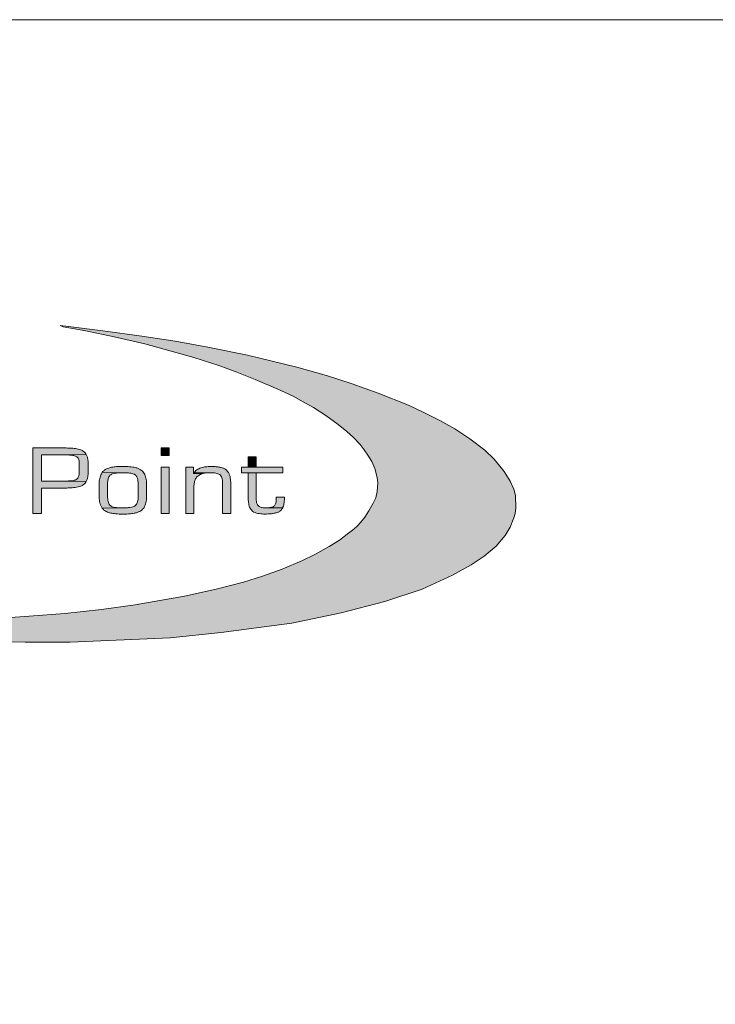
# Model space of a CAD drawing. Header units: metres. Extents: x 479959 to 480155, y 4617474 to 4617763.
# Tile 5 of 14: x 480107 to 480118, y 4617493 to 4617508. Entities that reach past the tile are written whole.
import ezdxf

# ---------------------------------------------------------------- set-up
doc = ezdxf.new("R2010")
doc.units = ezdxf.units.M
doc.header["$LTSCALE"] = 2.54
doc.header["$MEASUREMENT"] = 0
doc.layers.add('CHARCHO', color=7, linetype='Continuous', lineweight=0)

msp = doc.modelspace()

# ---------------------------------------------------------------- hatches: boundary and pattern name
at = {"layer": 'CHARCHO', "ltscale": 0.1}
h = msp.add_hatch(color=12, dxfattribs=at)
h.dxf.hatch_style = 2
h.paths.add_polyline_path([(480106.782, 4617498.516), (480105.636, 4617498.537), (480104.906, 4617498.573), (480104.24, 4617498.625), (480103.51, 4617498.694), (480102.741, 4617498.785), (480101.975, 4617498.896), (480101.275, 4617499.02), (480101.775, 4617498.969), (480102.466, 4617498.917), (480103.802, 4617498.851), (480104.695, 4617498.848), (480105.44, 4617498.852), (480106.104, 4617498.874), (480106.849, 4617498.928), (480107.413, 4617498.972), (480107.995, 4617499.036), (480108.529, 4617499.11), (480109.314, 4617499.243), (480109.82, 4617499.358), (480110.254, 4617499.469), (480110.554, 4617499.564), (480110.866, 4617499.674), (480111.189, 4617499.81), (480111.389, 4617499.91), (480111.614, 4617500.032), (480111.777, 4617500.136), (480111.901, 4617500.229), (480112.006, 4617500.308), (480112.067, 4617500.362), (480112.115, 4617500.418), (480112.18, 4617500.498), (480112.246, 4617500.599), (480112.314, 4617500.721), (480112.355, 4617500.81), (480112.376, 4617500.908), (480112.389, 4617501.042), (480112.38, 4617501.128), (480112.343, 4617501.273), (480112.293, 4617501.386), (480112.229, 4617501.484), (480112.171, 4617501.572), (480112.106, 4617501.653), (480112.002, 4617501.765), (480111.896, 4617501.861), (480111.76, 4617501.97), (480111.56, 4617502.114), (480111.368, 4617502.24), (480111.24, 4617502.313), (480111.041, 4617502.423), (480110.797, 4617502.533), (480110.438, 4617502.688), (480110.145, 4617502.801), (480109.859, 4617502.911), (480109.464, 4617503.037), (480108.684, 4617503.251), (480108.2, 4617503.364), (480107.747, 4617503.459), (480107.342, 4617503.543), (480107.474, 4617503.531), (480108.02, 4617503.461), (480108.636, 4617503.374), (480109.167, 4617503.295), (480109.685, 4617503.199), (480110.316, 4617503.072), (480111.1, 4617502.885), (480111.573, 4617502.749), (480111.978, 4617502.62), (480112.394, 4617502.472), (480112.875, 4617502.28), (480113.11, 4617502.17), (480113.373, 4617502.036), (480113.612, 4617501.902), (480113.849, 4617501.745), (480114.087, 4617501.565), (480114.235, 4617501.421), (480114.397, 4617501.225), (480114.491, 4617501.072), (480114.548, 4617500.944), (480114.575, 4617500.845), (480114.582, 4617500.647), (480114.57, 4617500.56), (480114.549, 4617500.489), (480114.492, 4617500.344), (480114.41, 4617500.211), (480114.268, 4617500.042), (480114.081, 4617499.882), (480113.873, 4617499.741), (480113.575, 4617499.581), (480113.092, 4617499.358), (480112.498, 4617499.159), (480111.807, 4617498.981), (480111.02, 4617498.818), (480109.901, 4617498.667), (480109.087, 4617498.586), (480107.497, 4617498.516)])
at = {"layer": 'CHARCHO', "linetype": 'Continuous'}
h = msp.add_hatch(color=256, dxfattribs=at)
h.dxf.hatch_style = 2
edge = h.paths.add_edge_path()
edge.add_line((480107.438, 4617501.489), (480107.753, 4617501.497))
edge.add_line((480107.753, 4617501.497), (480107.747, 4617501.508))
edge.add_arc((480107.629, 4617501.426), 0.144, 34.8483, 50.5891)
edge.add_arc((480107.603, 4617501.393), 0.185, 50.7009, 63.1835)
edge.add_arc((480107.568, 4617501.323), 0.264, 63.134, 72.3108)
edge.add_arc((480107.53, 4617501.209), 0.384, 72.2293, 78.7905)
edge.add_arc((480107.496, 4617501.04), 0.556, 78.7269, 83.3547)
edge.add_arc((480107.467, 4617500.79), 0.808, 83.3161, 86.4776)
edge.add_arc((480107.415, 4617499.818), 1.781, 86.7513, 89.3871)
edge.add_arc((480107.561, 4617509.034), 7.436, 628.9341, 629.0272, ccw=False)
edge.add_line((480107.422, 4617501.6), (480106.907, 4617501.6))
edge.add_line((480106.907, 4617501.6), (480106.907, 4617500.56))
edge.add_line((480106.907, 4617500.56), (480107.042, 4617500.56))
edge.add_line((480107.042, 4617500.56), (480107.042, 4617500.963))
edge.add_line((480107.042, 4617500.963), (480107.422, 4617500.963))
edge.add_arc((480107.678, 4617483.956), 17.009, 450.846, 450.8614, ccw=False)
edge.add_arc((480107.411, 4617502.746), 1.783, 270.5049, 273.1317)
edge.add_arc((480107.457, 4617501.834), 0.87, 273.3827, 276.439)
edge.add_arc((480107.487, 4617501.57), 0.605, 276.3936, 280.8715)
edge.add_arc((480107.525, 4617501.379), 0.41, 280.7899, 287.2612)
edge.add_arc((480107.567, 4617501.244), 0.268, 287.1372, 296.5431)
edge.add_arc((480107.61, 4617501.16), 0.174, 296.4226, 309.968)
edge.add_arc((480107.642, 4617501.122), 0.124, 310.0669, 328.2045)
edge.add_line((480107.747, 4617501.056), (480107.753, 4617501.066))
edge.add_line((480107.753, 4617501.066), (480107.042, 4617501.073))
edge.add_line((480107.042, 4617501.073), (480107.042, 4617501.489))
edge.add_line((480107.042, 4617501.489), (480107.421, 4617501.489))
edge.add_line((480107.421, 4617501.489), (480107.438, 4617501.489))
h = msp.add_hatch(color=256, dxfattribs=at)
h.dxf.hatch_style = 2
edge = h.paths.add_edge_path()
edge.add_line((480107.753, 4617501.497), (480107.438, 4617501.489))
edge.add_line((480107.438, 4617501.489), (480107.454, 4617501.489))
edge.add_line((480107.454, 4617501.489), (480107.469, 4617501.488))
edge.add_arc((480109.446, 4617529.967), 28.547, 266.03, 266.0353)
edge.add_arc((480107.355, 4617499.709), 1.783, 445.0896, 446.2419, ccw=False)
edge.add_arc((480107.467, 4617501.007), 0.48, 441.2568, 445.1792, ccw=False)
edge.add_arc((480107.507, 4617501.262), 0.222, 433.7117, 441.3885, ccw=False)
edge.add_arc((480107.535, 4617501.357), 0.123, 421.2851, 433.8038, ccw=False)
edge.add_arc((480107.553, 4617501.391), 0.0851, 385.5582, 420.8245, ccw=False)
edge.add_arc((480107.52, 4617501.377), 0.121, 369.8938, 384.8742, ccw=False)
edge.add_arc((480107.428, 4617501.36), 0.214, 359.3938, 369.9668, ccw=False)
edge.add_line((480107.642, 4617501.358), (480107.642, 4617501.195))
edge.add_arc((480107.466, 4617501.2), 0.176, 706.4084, 718.526, ccw=False)
edge.add_arc((480107.531, 4617501.184), 0.109, 690.4167, 706.3636, ccw=False)
edge.add_arc((480107.549, 4617501.176), 0.0902, 656.0886, 689.3979, ccw=False)
edge.add_arc((480107.528, 4617501.218), 0.137, 644.858, 656.1553, ccw=False)
edge.add_arc((480107.503, 4617501.31), 0.233, 637.8243, 644.9417, ccw=False)
edge.add_arc((480107.471, 4617501.539), 0.463, 634.1121, 637.9191, ccw=False)
edge.add_arc((480107.39, 4617502.638), 1.566, 632.9901, 634.1681, ccw=False)
edge.add_arc((480107.556, 4617499.47), 1.607, 92.9915, 94.2135)
edge.add_line((480107.438, 4617501.073), (480107.042, 4617501.073))
edge.add_line((480107.042, 4617501.073), (480107.753, 4617501.066))
edge.add_line((480107.753, 4617501.066), (480107.759, 4617501.077))
edge.add_line((480107.759, 4617501.077), (480107.764, 4617501.089))
edge.add_arc((480107.538, 4617501.18), 0.244, 337.9356, 349.8362)
edge.add_arc((480107.462, 4617501.191), 0.32, 350.3432, 354.6215)
edge.add_arc((480106.84, 4617501.25), 0.945, 354.6266, 356.2334)
edge.add_line((480107.783, 4617501.188), (480107.783, 4617501.362))
edge.add_arc((480107.417, 4617501.366), 0.366, 359.4065, 367.4892)
edge.add_arc((480107.49, 4617501.373), 0.293, 7.8829, 17.99)
edge.add_line((480107.769, 4617501.464), (480107.764, 4617501.475))
edge.add_line((480107.764, 4617501.475), (480107.759, 4617501.487))
edge.add_line((480107.759, 4617501.487), (480107.753, 4617501.497))
h = msp.add_hatch(color=256, dxfattribs=at)
h.dxf.hatch_style = 2
edge = h.paths.add_edge_path()
edge.add_line((480108.009, 4617501.214), (480108.382, 4617501.205))
edge.add_line((480108.382, 4617501.205), (480108.397, 4617501.205))
edge.add_line((480108.397, 4617501.205), (480108.412, 4617501.204))
edge.add_arc((480108.357, 4617500.498), 0.708, 442.9689, 445.5271, ccw=False)
edge.add_arc((480108.399, 4617500.836), 0.367, 437.4152, 443.0533, ccw=False)
edge.add_arc((480108.439, 4617501.009), 0.19, 427.0506, 437.7998, ccw=False)
edge.add_arc((480108.471, 4617501.087), 0.106, 417.8263, 426.7072, ccw=False)
edge.add_arc((480108.491, 4617501.118), 0.0688, 405.3309, 417.9463, ccw=False)
edge.add_line((480108.539, 4617501.167), (480108.545, 4617501.162))
edge.add_line((480108.545, 4617501.162), (480108.549, 4617501.156))
edge.add_arc((480108.466, 4617501.096), 0.103, 384.595, 395.3259, ccw=False)
edge.add_arc((480108.416, 4617501.073), 0.158, 377.1329, 384.7168, ccw=False)
edge.add_arc((480108.304, 4617501.04), 0.275, 367.4501, 376.8517, ccw=False)
edge.add_arc((480108.073, 4617501.007), 0.507, 362.6114, 367.7621, ccw=False)
edge.add_arc((480107.696, 4617500.989), 0.885, 360.0867, 362.6963, ccw=False)
edge.add_line((480108.581, 4617500.99), (480108.581, 4617500.847))
edge.add_line((480108.581, 4617500.847), (480108.58, 4617500.831))
edge.add_line((480108.58, 4617500.831), (480108.58, 4617500.816))
edge.add_arc((480108.06, 4617500.847), 0.521, 712.8817, 716.5087, ccw=False)
edge.add_arc((480108.27, 4617500.821), 0.309, 706.2837, 713.0011, ccw=False)
edge.add_arc((480108.401, 4617500.787), 0.173, 694.8212, 706.6089, ccw=False)
edge.add_arc((480108.476, 4617500.752), 0.0909, 674.5549, 695.2802, ccw=False)
edge.add_line((480108.539, 4617500.687), (480108.534, 4617500.682))
edge.add_line((480108.534, 4617500.682), (480108.527, 4617500.678))
edge.add_arc((480108.472, 4617500.76), 0.0982, 653.4027, 664.0627, ccw=False)
edge.add_arc((480108.447, 4617500.817), 0.161, 646.401, 653.5895, ccw=False)
edge.add_arc((480108.411, 4617500.941), 0.29, 637.3915, 646.1745, ccw=False)
edge.add_arc((480108.378, 4617501.179), 0.53, 628.5995, 637.6517, ccw=False)
edge.add_line((480108.365, 4617500.649), (480108.289, 4617500.649))
edge.add_line((480108.289, 4617500.649), (480108.009, 4617500.641))
edge.add_line((480108.009, 4617500.641), (480108.026, 4617500.623))
edge.add_line((480108.026, 4617500.623), (480108.036, 4617500.614))
edge.add_line((480108.036, 4617500.614), (480108.046, 4617500.607))
edge.add_arc((480108.174, 4617500.791), 0.225, 235.3219, 244.2004)
edge.add_arc((480108.203, 4617500.85), 0.291, 244.1092, 251.181)
edge.add_arc((480108.221, 4617500.903), 0.346, 251.1149, 262.8189)
edge.add_line((480108.178, 4617500.56), (480108.197, 4617500.556))
edge.add_line((480108.197, 4617500.556), (480108.217, 4617500.554))
edge.add_arc((480108.332, 4617501.973), 1.424, 265.3648, 270.1832)
edge.add_arc((480108.341, 4617501.973), 1.424, 269.8168, 274.6352)
edge.add_line((480108.456, 4617500.554), (480108.476, 4617500.556))
edge.add_line((480108.476, 4617500.556), (480108.495, 4617500.56))
edge.add_line((480108.495, 4617500.56), (480108.514, 4617500.562))
edge.add_arc((480108.432, 4617500.967), 0.414, 281.3779, 288.3451)
edge.add_arc((480108.478, 4617500.831), 0.27, 288.3141, 297.601)
edge.add_arc((480108.512, 4617500.766), 0.197, 297.6671, 309.1119)
edge.add_arc((480108.528, 4617500.745), 0.171, 309.3045, 321.7749)
edge.add_arc((480108.517, 4617500.753), 0.183, 321.9885, 333.6915)
edge.add_arc((480108.467, 4617500.777), 0.239, 333.7936, 343.369)
edge.add_arc((480108.353, 4617500.811), 0.358, 343.3592, 350.4428)
edge.add_arc((480108.132, 4617500.849), 0.583, 350.3877, 355.2732)
edge.add_line((480108.712, 4617500.801), (480108.713, 4617500.82))
edge.add_line((480108.713, 4617500.82), (480108.713, 4617501.035))
edge.add_arc((480108.092, 4617501.009), 0.622, 2.3562, 6.4687)
edge.add_arc((480108.297, 4617501.033), 0.415, 6.4322, 12.235)
edge.add_arc((480108.418, 4617501.059), 0.292, 12.2075, 20.0023)
edge.add_arc((480108.486, 4617501.084), 0.219, 20.0157, 29.9112)
edge.add_arc((480108.519, 4617501.103), 0.181, 30.0012, 53.8549)
edge.add_arc((480108.506, 4617501.083), 0.204, 54.1665, 65.7242)
edge.add_arc((480108.48, 4617501.025), 0.268, 65.7883, 75.7113)
edge.add_line((480108.546, 4617501.285), (480108.529, 4617501.289))
edge.add_line((480108.529, 4617501.289), (480108.512, 4617501.293))
edge.add_line((480108.512, 4617501.293), (480108.494, 4617501.296))
edge.add_arc((480108.397, 4617500.681), 0.623, 81.0202, 85.6588)
edge.add_arc((480108.37, 4617500.337), 0.968, 85.6193, 88.6908)
edge.add_arc((480108.346, 4617498.798), 2.508, 88.9592, 91.3318)
edge.add_arc((480108.156, 4617509.025), 7.722, 630.7604, 630.9796, ccw=False)
edge.add_line((480108.259, 4617501.304), (480108.236, 4617501.303))
edge.add_line((480108.236, 4617501.303), (480108.216, 4617501.301))
edge.add_arc((480108.244, 4617500.874), 0.428, 93.6846, 104.8899)
edge.add_arc((480108.224, 4617500.944), 0.355, 104.7595, 111.6382)
edge.add_arc((480108.188, 4617501.033), 0.259, 111.504, 120.5595)
edge.add_line((480108.056, 4617501.256), (480108.045, 4617501.248))
edge.add_line((480108.045, 4617501.248), (480108.036, 4617501.241))
edge.add_line((480108.036, 4617501.241), (480108.026, 4617501.233))
edge.add_line((480108.026, 4617501.233), (480108.017, 4617501.223))
edge.add_line((480108.017, 4617501.223), (480108.009, 4617501.214))
h = msp.add_hatch(color=256, dxfattribs=at)
h.dxf.hatch_style = 2
edge = h.paths.add_edge_path()
edge.add_line((480109.61, 4617501.194), (480109.461, 4617501.194))
edge.add_line((480109.461, 4617501.194), (480109.461, 4617501.296))
edge.add_line((480109.461, 4617501.296), (480109.339, 4617501.296))
edge.add_line((480109.339, 4617501.296), (480109.339, 4617500.56))
edge.add_line((480109.339, 4617500.56), (480109.466, 4617500.56))
edge.add_line((480109.466, 4617500.56), (480109.466, 4617500.987))
edge.add_arc((480109.773, 4617500.994), 0.307, 529.0547, 541.2493, ccw=False)
edge.add_arc((480109.669, 4617501.014), 0.201, 511.8528, 529.1289, ccw=False)
edge.add_arc((480109.631, 4617501.033), 0.158, 489.9704, 511.4534, ccw=False)
edge.add_arc((480109.643, 4617501.015), 0.181, 468.3924, 489.2561, ccw=False)
edge.add_line((480109.586, 4617501.186), (480109.597, 4617501.19))
edge.add_line((480109.597, 4617501.19), (480109.61, 4617501.194))
h = msp.add_hatch(color=256, dxfattribs=at)
h.dxf.hatch_style = 2
edge = h.paths.add_edge_path()
edge.add_line((480109.469, 4617501.208), (480109.465, 4617501.201))
edge.add_line((480109.465, 4617501.201), (480109.461, 4617501.194))
edge.add_line((480109.461, 4617501.194), (480109.61, 4617501.194))
edge.add_line((480109.61, 4617501.194), (480109.634, 4617501.199))
edge.add_line((480109.634, 4617501.199), (480109.66, 4617501.203))
edge.add_line((480109.66, 4617501.203), (480109.685, 4617501.205))
edge.add_line((480109.685, 4617501.205), (480109.711, 4617501.207))
edge.add_line((480109.711, 4617501.207), (480109.741, 4617501.207))
edge.add_arc((480109.717, 4617500.55), 0.657, 443.4378, 447.8389, ccw=False)
edge.add_arc((480109.76, 4617500.916), 0.289, 435.538, 443.6452, ccw=False)
edge.add_arc((480109.797, 4617501.057), 0.143, 422.291, 435.6986, ccw=False)
edge.add_arc((480109.82, 4617501.102), 0.0923, 403.7879, 421.9655, ccw=False)
edge.add_arc((480109.817, 4617501.102), 0.0943, 385.1454, 403.0148, ccw=False)
edge.add_arc((480109.766, 4617501.078), 0.151, 372.0574, 384.8821, ccw=False)
edge.add_arc((480109.61, 4617501.044), 0.31, 364.6305, 372.2347, ccw=False)
edge.add_arc((480109.201, 4617501.008), 0.721, 360.8106, 364.8319, ccw=False)
edge.add_line((480109.922, 4617501.019), (480109.922, 4617500.56))
edge.add_line((480109.922, 4617500.56), (480110.05, 4617500.56))
edge.add_line((480110.05, 4617500.56), (480110.05, 4617501.06))
edge.add_arc((480109.545, 4617501.041), 0.506, 2.1411, 8.9367)
edge.add_arc((480109.747, 4617501.074), 0.301, 8.8527, 18.559)
edge.add_arc((480109.844, 4617501.106), 0.198, 18.5874, 31.4484)
edge.add_arc((480109.878, 4617501.126), 0.16, 31.7031, 46.5121)
edge.add_arc((480109.872, 4617501.119), 0.169, 46.8528, 60.9621)
edge.add_arc((480109.843, 4617501.065), 0.23, 61.1135, 72.3869)
edge.add_arc((480109.801, 4617500.934), 0.367, 72.3507, 80.3593)
edge.add_arc((480109.755, 4617500.667), 0.638, 80.2675, 85.5828)
edge.add_line((480109.804, 4617501.303), (480109.785, 4617501.304))
edge.add_line((480109.785, 4617501.304), (480109.765, 4617501.305))
edge.add_arc((480109.746, 4617500.329), 0.976, 88.8953, 93.1811)
edge.add_arc((480109.72, 4617500.766), 0.538, 93.0506, 101.321)
edge.add_arc((480109.686, 4617500.944), 0.357, 101.5561, 107.7486)
edge.add_arc((480109.659, 4617501.028), 0.269, 107.7104, 115.739)
edge.add_arc((480109.632, 4617501.083), 0.207, 115.7245, 125.885)
edge.add_arc((480109.611, 4617501.113), 0.171, 125.9396, 138.1601)
edge.add_line((480109.484, 4617501.227), (480109.479, 4617501.221))
edge.add_line((480109.479, 4617501.221), (480109.474, 4617501.215))
edge.add_line((480109.474, 4617501.215), (480109.469, 4617501.208))
h = msp.add_hatch(color=256, dxfattribs=at)
h.dxf.hatch_style = 2
edge = h.paths.add_edge_path()
edge.add_line((480109.469, 4617501.208), (480109.741, 4617501.207))
edge.add_arc((480109.717, 4617500.55), 0.657, 443.4378, 447.8389, ccw=False)
edge.add_arc((480109.76, 4617500.916), 0.289, 435.538, 443.6452, ccw=False)
edge.add_arc((480109.797, 4617501.057), 0.143, 422.291, 435.6986, ccw=False)
edge.add_arc((480109.82, 4617501.102), 0.0923, 403.7879, 421.9655, ccw=False)
edge.add_arc((480109.817, 4617501.102), 0.0943, 385.1454, 403.0148, ccw=False)
edge.add_arc((480109.766, 4617501.078), 0.151, 372.0574, 384.8821, ccw=False)
edge.add_arc((480109.61, 4617501.044), 0.31, 364.6305, 372.2347, ccw=False)
edge.add_arc((480109.201, 4617501.008), 0.721, 360.8106, 364.8319, ccw=False)
edge.add_line((480109.922, 4617501.019), (480109.922, 4617500.56))
edge.add_line((480109.922, 4617500.56), (480110.05, 4617500.56))
edge.add_line((480110.05, 4617500.56), (480110.05, 4617501.06))
edge.add_arc((480109.545, 4617501.041), 0.506, 2.1411, 8.9367)
edge.add_arc((480109.747, 4617501.074), 0.301, 8.8527, 18.559)
edge.add_arc((480109.844, 4617501.106), 0.198, 18.5874, 31.4484)
edge.add_arc((480109.878, 4617501.126), 0.16, 31.7031, 46.5121)
edge.add_arc((480109.872, 4617501.119), 0.169, 46.8528, 60.9621)
edge.add_arc((480109.843, 4617501.065), 0.23, 61.1135, 72.3869)
edge.add_arc((480109.801, 4617500.934), 0.367, 72.3507, 80.3593)
edge.add_arc((480109.755, 4617500.667), 0.638, 80.2675, 85.5828)
edge.add_line((480109.804, 4617501.303), (480109.785, 4617501.304))
edge.add_line((480109.785, 4617501.304), (480109.765, 4617501.305))
edge.add_arc((480109.746, 4617500.329), 0.976, 88.8953, 93.1811)
edge.add_arc((480109.72, 4617500.766), 0.538, 93.0506, 101.321)
edge.add_arc((480109.686, 4617500.944), 0.357, 101.5561, 107.7486)
edge.add_arc((480109.659, 4617501.028), 0.269, 107.7104, 115.739)
edge.add_arc((480109.632, 4617501.083), 0.207, 115.7245, 125.885)
edge.add_arc((480109.611, 4617501.113), 0.171, 125.9396, 138.1601)
edge.add_line((480109.484, 4617501.227), (480109.479, 4617501.221))
edge.add_line((480109.479, 4617501.221), (480109.474, 4617501.215))
edge.add_line((480109.474, 4617501.215), (480109.469, 4617501.208))
h = msp.add_hatch(color=256, dxfattribs=at)
h.dxf.hatch_style = 2
h.paths.add_polyline_path([(480110.221, 4617501.203), (480110.221, 4617501.296), (480110.88, 4617501.296), (480110.88, 4617501.203), (480110.328, 4617501.203)])
h = msp.add_hatch(color=256, dxfattribs=at)
h.dxf.hatch_style = 2
edge = h.paths.add_edge_path()
edge.add_line((480108.382, 4617501.205), (480108.009, 4617501.214))
edge.add_line((480108.009, 4617501.214), (480108.002, 4617501.202))
edge.add_line((480108.002, 4617501.202), (480107.995, 4617501.191))
edge.add_arc((480108.241, 4617501.06), 0.279, 151.9888, 168.6337)
edge.add_arc((480108.365, 4617501.034), 0.405, 168.452, 174.1201)
edge.add_arc((480108.631, 4617501.007), 0.673, 174.1238, 177.6123)
edge.add_line((480107.959, 4617501.035), (480107.959, 4617500.84))
edge.add_arc((480108.581, 4617500.838), 0.622, 179.8583, 184.0425)
edge.add_arc((480108.384, 4617500.824), 0.425, 184.0266, 190.1416)
edge.add_arc((480108.278, 4617500.805), 0.317, 190.141, 198.2948)
edge.add_arc((480108.223, 4617500.787), 0.26, 198.34, 208.3924)
edge.add_line((480107.995, 4617500.664), (480108.002, 4617500.653))
edge.add_line((480108.002, 4617500.653), (480108.009, 4617500.641))
edge.add_line((480108.009, 4617500.641), (480108.289, 4617500.649))
edge.add_line((480108.289, 4617500.649), (480108.274, 4617500.649))
edge.add_line((480108.274, 4617500.649), (480108.259, 4617500.65))
edge.add_arc((480108.284, 4617501.103), 0.454, 620.2038, 626.8582, ccw=False)
edge.add_arc((480108.241, 4617500.863), 0.21, 609.2351, 620.4476, ccw=False)
edge.add_arc((480108.207, 4617500.772), 0.113, 592.4057, 609.2331, ccw=False)
edge.add_arc((480108.192, 4617500.752), 0.0882, 572.409, 591.6988, ccw=False)
edge.add_arc((480108.217, 4617500.766), 0.116, 556.4017, 571.7772, ccw=False)
edge.add_arc((480108.322, 4617500.797), 0.226, 547.3136, 556.4462, ccw=False)
edge.add_arc((480108.668, 4617500.843), 0.575, 543.2673, 547.5404, ccw=False)
edge.add_arc((480110.649, 4617500.964), 2.56, 542.2994, 543.4347, ccw=False)
edge.add_arc((480045.373, 4617498.103), 62.779, 2.51838, 2.52102)
edge.add_line((480108.091, 4617500.864), (480108.091, 4617501.007))
edge.add_arc((480109.037, 4617500.97), 0.946, 534.3869, 537.7584, ccw=False)
edge.add_arc((480108.452, 4617501.029), 0.358, 527.4989, 534.6227, ccw=False)
edge.add_arc((480108.257, 4617501.073), 0.158, 514.8016, 527.7425, ccw=False)
edge.add_arc((480108.197, 4617501.1), 0.093, 495.6727, 514.5139, ccw=False)
edge.add_arc((480108.196, 4617501.1), 0.0921, 475.7376, 494.7216, ccw=False)
edge.add_arc((480108.222, 4617501.043), 0.155, 462.2223, 475.4201, ccw=False)
edge.add_arc((480108.264, 4617500.855), 0.347, 455.1232, 462.4604, ccw=False)
edge.add_arc((480108.318, 4617500.302), 0.903, 451.8292, 455.3624, ccw=False)
edge.add_line((480108.289, 4617501.205), (480108.365, 4617501.205))
edge.add_line((480108.365, 4617501.205), (480108.382, 4617501.205))
h = msp.add_hatch(color=256, dxfattribs=at)
h.dxf.hatch_style = 2
edge = h.paths.add_edge_path()
edge.add_line((480110.456, 4617501.203), (480110.328, 4617501.203))
edge.add_line((480110.328, 4617501.203), (480110.328, 4617500.794))
edge.add_arc((480111.18, 4617500.836), 0.853, 182.8101, 185.609)
edge.add_arc((480110.803, 4617500.798), 0.475, 185.5636, 190.3432)
edge.add_arc((480110.629, 4617500.766), 0.297, 190.2918, 197.4965)
edge.add_arc((480110.539, 4617500.738), 0.203, 197.4769, 207.4737)
edge.add_arc((480110.492, 4617500.714), 0.15, 207.4115, 233.9532)
edge.add_arc((480110.5, 4617500.727), 0.166, 234.5562, 247.8358)
edge.add_arc((480110.523, 4617500.785), 0.228, 247.9297, 259.0791)
edge.add_line((480110.48, 4617500.561), (480110.494, 4617500.558))
edge.add_line((480110.494, 4617500.558), (480110.508, 4617500.556))
edge.add_arc((480110.598, 4617501.268), 0.718, 262.8519, 269.5274)
edge.add_arc((480110.608, 4617501.359), 0.809, 268.8356, 276.4371)
edge.add_arc((480110.641, 4617501.07), 0.518, 276.4715, 282.4212)
edge.add_arc((480110.686, 4617500.871), 0.314, 282.204, 291.301)
edge.add_arc((480110.74, 4617500.736), 0.169, 290.9108, 305.8601)
edge.add_arc((480110.785, 4617500.673), 0.0916, 305.6525, 329.7962)
edge.add_line((480110.864, 4617500.627), (480110.87, 4617500.637))
edge.add_line((480110.87, 4617500.637), (480110.876, 4617500.647))
edge.add_line((480110.876, 4617500.647), (480110.605, 4617500.649))
edge.add_arc((480110.617, 4617501.145), 0.496, 624.3111, 628.6109, ccw=False)
edge.add_arc((480110.591, 4617500.891), 0.241, 617.0017, 624.4583, ccw=False)
edge.add_arc((480110.566, 4617500.783), 0.13, 605.3546, 617.1171, ccw=False)
edge.add_arc((480110.547, 4617500.742), 0.0853, 589.2133, 605.1855, ccw=False)
edge.add_arc((480110.544, 4617500.737), 0.0789, 571.6232, 588.6696, ccw=False)
edge.add_arc((480110.568, 4617500.751), 0.107, 557.2755, 571.2637, ccw=False)
edge.add_arc((480110.643, 4617500.774), 0.185, 547.7199, 557.3125, ccw=False)
edge.add_arc((480110.813, 4617500.799), 0.358, 541.8355, 547.8765, ccw=False)
edge.add_line((480110.456, 4617500.787), (480110.456, 4617500.798))
edge.add_line((480110.456, 4617500.798), (480110.456, 4617501.203))
h = msp.add_hatch(color=256, dxfattribs=at)
h.dxf.hatch_style = 2
edge = h.paths.add_edge_path()
edge.add_line((480110.605, 4617500.649), (480110.876, 4617500.647))
edge.add_line((480110.876, 4617500.647), (480110.88, 4617500.658))
edge.add_arc((480110.656, 4617500.751), 0.243, 337.5138, 346.567)
edge.add_arc((480110.525, 4617500.784), 0.378, 346.3899, 352.5335)
edge.add_arc((480110.341, 4617500.807), 0.563, 352.5692, 360.6107)
edge.add_line((480110.904, 4617500.813), (480110.904, 4617500.82))
edge.add_line((480110.904, 4617500.82), (480110.775, 4617500.82))
edge.add_line((480110.775, 4617500.82), (480110.775, 4617500.798))
edge.add_arc((480110.295, 4617500.804), 0.479, 714.542, 719.2678, ccw=False)
edge.add_arc((480110.546, 4617500.779), 0.227, 706.5084, 714.7191, ccw=False)
edge.add_arc((480110.651, 4617500.754), 0.12, 693.6231, 706.6335, ccw=False)
edge.add_arc((480110.687, 4617500.736), 0.0794, 676.016, 693.354, ccw=False)
edge.add_arc((480110.688, 4617500.737), 0.0787, 657.8903, 675.3591, ccw=False)
edge.add_arc((480110.671, 4617500.771), 0.117, 644.3247, 657.5972, ccw=False)
edge.add_arc((480110.645, 4617500.871), 0.221, 635.9861, 644.442, ccw=False)
edge.add_arc((480110.618, 4617501.11), 0.461, 631.2385, 636.1652, ccw=False)
edge.add_line((480110.628, 4617500.649), (480110.616, 4617500.649))
edge.add_line((480110.616, 4617500.649), (480110.605, 4617500.649))

# ---------------------------------------------------------------- linework, layer by layer
at = {"layer": 'CHARCHO', "flags": 128}
msp.add_lwpolyline([(480154.667, 4617508.401), (480099.669, 4617508.401), (480099.669, 4617475.096), (480154.667, 4617475.096)], close=True, dxfattribs=at)
at = {"layer": 'CHARCHO', "color": 12, "ltscale": 0.1, "flags": 128}
msp.add_lwpolyline([(480105.636, 4617498.537), (480106.782, 4617498.516), (480107.497, 4617498.516), (480109.087, 4617498.586), (480109.901, 4617498.667), (480111.02, 4617498.818), (480111.807, 4617498.981), (480112.498, 4617499.159), (480113.092, 4617499.358), (480113.575, 4617499.581), (480113.873, 4617499.741), (480114.081, 4617499.882), (480114.268, 4617500.042), (480114.41, 4617500.211), (480114.492, 4617500.344), (480114.549, 4617500.489), (480114.57, 4617500.56), (480114.582, 4617500.647), (480114.575, 4617500.845), (480114.548, 4617500.944), (480114.491, 4617501.072), (480114.397, 4617501.225), (480114.235, 4617501.421), (480114.087, 4617501.565), (480113.849, 4617501.745), (480113.612, 4617501.902), (480113.373, 4617502.036), (480113.11, 4617502.17), (480112.875, 4617502.28), (480112.394, 4617502.472), (480111.978, 4617502.62), (480111.573, 4617502.749), (480111.1, 4617502.885), (480110.316, 4617503.072), (480109.685, 4617503.199), (480109.167, 4617503.295), (480108.636, 4617503.374), (480108.02, 4617503.461), (480107.474, 4617503.531), (480107.342, 4617503.543), (480107.387, 4617503.522), (480107.747, 4617503.459), (480108.2, 4617503.364), (480108.684, 4617503.251), (480109.464, 4617503.037), (480109.859, 4617502.911), (480110.145, 4617502.801), (480110.438, 4617502.688), (480110.797, 4617502.533), (480111.041, 4617502.423), (480111.24, 4617502.313), (480111.368, 4617502.24), (480111.56, 4617502.114), (480111.76, 4617501.97), (480111.896, 4617501.861), (480112.002, 4617501.765), (480112.106, 4617501.653), (480112.171, 4617501.572), (480112.229, 4617501.484), (480112.293, 4617501.386), (480112.343, 4617501.273), (480112.38, 4617501.128), (480112.389, 4617501.042), (480112.376, 4617500.908), (480112.355, 4617500.81), (480112.314, 4617500.721), (480112.246, 4617500.599), (480112.18, 4617500.498), (480112.115, 4617500.418), (480112.067, 4617500.362), (480112.006, 4617500.308), (480111.901, 4617500.229), (480111.777, 4617500.136), (480111.614, 4617500.032), (480111.389, 4617499.91), (480111.189, 4617499.81), (480110.866, 4617499.674), (480110.554, 4617499.564), (480110.254, 4617499.469), (480109.82, 4617499.358), (480109.314, 4617499.243), (480108.529, 4617499.11), (480107.995, 4617499.036), (480107.413, 4617498.972), (480106.849, 4617498.928), (480106.104, 4617498.874)], dxfattribs=at)
at = {"layer": 'CHARCHO', "ltscale": 0.1, "flags": 128}
msp.add_lwpolyline([(480105.636, 4617498.537), (480106.782, 4617498.516), (480107.497, 4617498.516), (480109.087, 4617498.586), (480109.901, 4617498.667), (480111.02, 4617498.818), (480111.807, 4617498.981), (480112.498, 4617499.159), (480113.092, 4617499.358), (480113.575, 4617499.581), (480113.873, 4617499.741), (480114.081, 4617499.882), (480114.268, 4617500.042), (480114.41, 4617500.211), (480114.492, 4617500.344), (480114.549, 4617500.489), (480114.57, 4617500.56), (480114.582, 4617500.647), (480114.575, 4617500.845), (480114.548, 4617500.944), (480114.491, 4617501.072), (480114.397, 4617501.225), (480114.235, 4617501.421), (480114.087, 4617501.565), (480113.849, 4617501.745), (480113.612, 4617501.902), (480113.373, 4617502.036), (480113.11, 4617502.17), (480112.875, 4617502.28), (480112.394, 4617502.472), (480111.978, 4617502.62), (480111.573, 4617502.749), (480111.1, 4617502.885), (480110.316, 4617503.072), (480109.685, 4617503.199), (480109.167, 4617503.295), (480108.636, 4617503.374), (480108.02, 4617503.461), (480107.474, 4617503.531), (480107.342, 4617503.543), (480107.387, 4617503.522), (480107.747, 4617503.459), (480108.2, 4617503.364), (480108.684, 4617503.251), (480109.464, 4617503.037), (480109.859, 4617502.911), (480110.145, 4617502.801), (480110.438, 4617502.688), (480110.797, 4617502.533), (480111.041, 4617502.423), (480111.24, 4617502.313), (480111.368, 4617502.24), (480111.56, 4617502.114), (480111.76, 4617501.97), (480111.896, 4617501.861), (480112.002, 4617501.765), (480112.106, 4617501.653), (480112.171, 4617501.572), (480112.229, 4617501.484), (480112.293, 4617501.386), (480112.343, 4617501.273), (480112.38, 4617501.128), (480112.389, 4617501.042), (480112.376, 4617500.908), (480112.355, 4617500.81), (480112.314, 4617500.721), (480112.246, 4617500.599), (480112.18, 4617500.498), (480112.115, 4617500.418), (480112.067, 4617500.362), (480112.006, 4617500.308), (480111.901, 4617500.229), (480111.777, 4617500.136), (480111.614, 4617500.032), (480111.389, 4617499.91), (480111.189, 4617499.81), (480110.866, 4617499.674), (480110.554, 4617499.564), (480110.254, 4617499.469), (480109.82, 4617499.358), (480109.314, 4617499.243), (480108.529, 4617499.11), (480107.995, 4617499.036), (480107.413, 4617498.972), (480106.849, 4617498.928), (480106.104, 4617498.874)], dxfattribs=at)
at = {"layer": 'CHARCHO', "linetype": 'Continuous', "flags": 128}
for points in [[(480107.438, 4617501.489), (480107.753, 4617501.497), (480107.747, 4617501.508, 0.068791), (480107.72, 4617501.537, 0.054519), (480107.687, 4617501.559, 0.040063), (480107.648, 4617501.575, 0.028637), (480107.605, 4617501.586, 0.020195), (480107.561, 4617501.593, 0.013796), (480107.516, 4617501.597, 0.011502), (480107.434, 4617501.599, -0.000406), (480107.422, 4617501.6), (480106.907, 4617501.6), (480106.907, 4617500.56), (480107.042, 4617500.56), (480107.042, 4617500.963), (480107.422, 4617500.963, -0.000067), (480107.427, 4617500.963, 0.011462), (480107.509, 4617500.966, 0.013336), (480107.555, 4617500.97, 0.019541), (480107.601, 4617500.977, 0.028244), (480107.646, 4617500.988, 0.041064), (480107.687, 4617501.004, 0.059172), (480107.722, 4617501.027, 0.079306), (480107.747, 4617501.056), (480107.753, 4617501.066), (480107.042, 4617501.073), (480107.042, 4617501.489), (480107.421, 4617501.489), (480107.438, 4617501.489)], [(480107.438, 4617501.489), (480107.753, 4617501.497), (480107.747, 4617501.508, 0.068791), (480107.72, 4617501.537, 0.054519), (480107.687, 4617501.559, 0.040063), (480107.648, 4617501.575, 0.028637), (480107.605, 4617501.586, 0.020195), (480107.561, 4617501.593, 0.013796), (480107.516, 4617501.597, 0.011502), (480107.434, 4617501.599, -0.000406), (480107.422, 4617501.6), (480106.907, 4617501.6), (480106.907, 4617500.56), (480107.042, 4617500.56), (480107.042, 4617500.963), (480107.422, 4617500.963, -0.000067), (480107.427, 4617500.963, 0.011462), (480107.509, 4617500.966, 0.013336), (480107.555, 4617500.97, 0.019541), (480107.601, 4617500.977, 0.028244), (480107.646, 4617500.988, 0.041064), (480107.687, 4617501.004, 0.059172), (480107.722, 4617501.027, 0.079306), (480107.747, 4617501.056), (480107.753, 4617501.066), (480107.042, 4617501.073), (480107.042, 4617501.489), (480107.421, 4617501.489), (480107.438, 4617501.489)], [(480107.753, 4617501.497), (480107.438, 4617501.489), (480107.454, 4617501.489), (480107.469, 4617501.488, 0.000023), (480107.472, 4617501.488, -0.005028), (480107.508, 4617501.486, -0.017116), (480107.54, 4617501.482, -0.033509), (480107.569, 4617501.475, -0.054678), (480107.594, 4617501.465, -0.155105), (480107.63, 4617501.427, -0.065458), (480107.639, 4617501.397, -0.046166), (480107.642, 4617501.358), (480107.642, 4617501.195, -0.052922), (480107.637, 4617501.158, -0.069694), (480107.626, 4617501.13, -0.146372), (480107.588, 4617501.095, -0.049334), (480107.563, 4617501.086, -0.031065), (480107.535, 4617501.08, -0.016613), (480107.504, 4617501.077, -0.00514), (480107.472, 4617501.075, 0.005332), (480107.438, 4617501.073), (480107.042, 4617501.073), (480107.753, 4617501.066), (480107.759, 4617501.077), (480107.764, 4617501.089, 0.051973), (480107.778, 4617501.137, 0.01867), (480107.781, 4617501.161, 0.007011), (480107.783, 4617501.188), (480107.783, 4617501.362, 0.035282), (480107.78, 4617501.413, 0.044129), (480107.769, 4617501.464), (480107.764, 4617501.475), (480107.759, 4617501.487), (480107.753, 4617501.497)], [(480107.753, 4617501.497), (480107.438, 4617501.489), (480107.454, 4617501.489), (480107.469, 4617501.488, 0.000023), (480107.472, 4617501.488, -0.005028), (480107.508, 4617501.486, -0.017116), (480107.54, 4617501.482, -0.033509), (480107.569, 4617501.475, -0.054678), (480107.594, 4617501.465, -0.155105), (480107.63, 4617501.427, -0.065458), (480107.639, 4617501.397, -0.046166), (480107.642, 4617501.358), (480107.642, 4617501.195, -0.052922), (480107.637, 4617501.158, -0.069694), (480107.626, 4617501.13, -0.146372), (480107.588, 4617501.095, -0.049334), (480107.563, 4617501.086, -0.031065), (480107.535, 4617501.08, -0.016613), (480107.504, 4617501.077, -0.00514), (480107.472, 4617501.075, 0.005332), (480107.438, 4617501.073), (480107.042, 4617501.073), (480107.753, 4617501.066), (480107.759, 4617501.077), (480107.764, 4617501.089, 0.051973), (480107.778, 4617501.137, 0.01867), (480107.781, 4617501.161, 0.007011), (480107.783, 4617501.188), (480107.783, 4617501.362, 0.035282), (480107.78, 4617501.413, 0.044129), (480107.769, 4617501.464), (480107.764, 4617501.475), (480107.759, 4617501.487), (480107.753, 4617501.497)], [(480108.009, 4617501.214), (480108.382, 4617501.205), (480108.397, 4617501.205), (480108.412, 4617501.204, -0.011163), (480108.444, 4617501.201, -0.024606), (480108.479, 4617501.194, -0.046937), (480108.513, 4617501.184, -0.03877), (480108.528, 4617501.176, -0.055101), (480108.539, 4617501.167), (480108.545, 4617501.162), (480108.549, 4617501.156, -0.046857), (480108.559, 4617501.139, -0.033103), (480108.567, 4617501.12, -0.041045), (480108.576, 4617501.076, -0.022478), (480108.58, 4617501.03, -0.011387), (480108.581, 4617500.99), (480108.581, 4617500.847), (480108.58, 4617500.831), (480108.58, 4617500.816, -0.015827), (480108.577, 4617500.783, -0.029319), (480108.57, 4617500.747, -0.051479), (480108.558, 4617500.714, -0.090679), (480108.539, 4617500.687), (480108.534, 4617500.682), (480108.527, 4617500.678, -0.046547), (480108.511, 4617500.67, -0.031376), (480108.492, 4617500.663, -0.038342), (480108.449, 4617500.654, -0.039518), (480108.365, 4617500.649), (480108.289, 4617500.649), (480108.009, 4617500.641), (480108.026, 4617500.623), (480108.036, 4617500.614), (480108.046, 4617500.607, 0.038759), (480108.076, 4617500.589, 0.030866), (480108.109, 4617500.575, 0.051113), (480108.178, 4617500.56), (480108.197, 4617500.556), (480108.217, 4617500.554, 0.021027), (480108.337, 4617500.549, 0.021027), (480108.456, 4617500.554), (480108.476, 4617500.556), (480108.495, 4617500.56), (480108.514, 4617500.562, 0.030409), (480108.563, 4617500.575, 0.040544), (480108.603, 4617500.592, 0.049979), (480108.636, 4617500.613, 0.054466), (480108.662, 4617500.64, 0.051109), (480108.681, 4617500.671, 0.041805), (480108.696, 4617500.709, 0.030918), (480108.706, 4617500.752, 0.02132), (480108.712, 4617500.801), (480108.713, 4617500.82), (480108.713, 4617501.035, 0.017946), (480108.71, 4617501.079, 0.025325), (480108.703, 4617501.121, 0.034025), (480108.692, 4617501.159, 0.043204), (480108.676, 4617501.193, 0.104459), (480108.626, 4617501.249, 0.050472), (480108.59, 4617501.269, 0.043325), (480108.546, 4617501.285), (480108.529, 4617501.289), (480108.512, 4617501.293), (480108.494, 4617501.296, 0.020242), (480108.444, 4617501.302, 0.013403), (480108.392, 4617501.305, 0.010353), (480108.288, 4617501.304, -0.000957), (480108.259, 4617501.304), (480108.236, 4617501.303), (480108.216, 4617501.301, 0.048932), (480108.134, 4617501.287, 0.030023), (480108.093, 4617501.274, 0.039532), (480108.056, 4617501.256), (480108.045, 4617501.248), (480108.036, 4617501.241), (480108.026, 4617501.233), (480108.017, 4617501.223), (480108.009, 4617501.214)], [(480108.009, 4617501.214), (480108.382, 4617501.205), (480108.397, 4617501.205), (480108.412, 4617501.204, -0.011163), (480108.444, 4617501.201, -0.024606), (480108.479, 4617501.194, -0.046937), (480108.513, 4617501.184, -0.03877), (480108.528, 4617501.176, -0.055101), (480108.539, 4617501.167), (480108.545, 4617501.162), (480108.549, 4617501.156, -0.046857), (480108.559, 4617501.139, -0.033103), (480108.567, 4617501.12, -0.041045), (480108.576, 4617501.076, -0.022478), (480108.58, 4617501.03, -0.011387), (480108.581, 4617500.99), (480108.581, 4617500.847), (480108.58, 4617500.831), (480108.58, 4617500.816, -0.015827), (480108.577, 4617500.783, -0.029319), (480108.57, 4617500.747, -0.051479), (480108.558, 4617500.714, -0.090679), (480108.539, 4617500.687), (480108.534, 4617500.682), (480108.527, 4617500.678, -0.046547), (480108.511, 4617500.67, -0.031376), (480108.492, 4617500.663, -0.038342), (480108.449, 4617500.654, -0.039518), (480108.365, 4617500.649), (480108.289, 4617500.649), (480108.009, 4617500.641), (480108.026, 4617500.623), (480108.036, 4617500.614), (480108.046, 4617500.607, 0.038759), (480108.076, 4617500.589, 0.030866), (480108.109, 4617500.575, 0.051113), (480108.178, 4617500.56), (480108.197, 4617500.556), (480108.217, 4617500.554, 0.021027), (480108.337, 4617500.549, 0.021027), (480108.456, 4617500.554), (480108.476, 4617500.556), (480108.495, 4617500.56), (480108.514, 4617500.562, 0.030409), (480108.563, 4617500.575, 0.040544), (480108.603, 4617500.592, 0.049979), (480108.636, 4617500.613, 0.054466), (480108.662, 4617500.64, 0.051109), (480108.681, 4617500.671, 0.041805), (480108.696, 4617500.709, 0.030918), (480108.706, 4617500.752, 0.02132), (480108.712, 4617500.801), (480108.713, 4617500.82), (480108.713, 4617501.035, 0.017946), (480108.71, 4617501.079, 0.025325), (480108.703, 4617501.121, 0.034025), (480108.692, 4617501.159, 0.043204), (480108.676, 4617501.193, 0.104459), (480108.626, 4617501.249, 0.050472), (480108.59, 4617501.269, 0.043325), (480108.546, 4617501.285), (480108.529, 4617501.289), (480108.512, 4617501.293), (480108.494, 4617501.296, 0.020242), (480108.444, 4617501.302, 0.013403), (480108.392, 4617501.305, 0.010353), (480108.288, 4617501.304, -0.000957), (480108.259, 4617501.304), (480108.236, 4617501.303), (480108.216, 4617501.301, 0.048932), (480108.134, 4617501.287, 0.030023), (480108.093, 4617501.274, 0.039532), (480108.056, 4617501.256), (480108.045, 4617501.248), (480108.036, 4617501.241), (480108.026, 4617501.233), (480108.017, 4617501.223), (480108.009, 4617501.214)], [(480109.61, 4617501.194), (480109.461, 4617501.194), (480109.461, 4617501.296), (480109.339, 4617501.296), (480109.339, 4617500.56), (480109.466, 4617500.56), (480109.466, 4617500.987, -0.053259), (480109.472, 4617501.052, -0.075524), (480109.492, 4617501.109, -0.094013), (480109.529, 4617501.154, -0.091287), (480109.586, 4617501.186), (480109.597, 4617501.19), (480109.61, 4617501.194)], [(480109.61, 4617501.194), (480109.461, 4617501.194), (480109.461, 4617501.296), (480109.339, 4617501.296), (480109.339, 4617500.56), (480109.466, 4617500.56), (480109.466, 4617500.987, -0.053259), (480109.472, 4617501.052, -0.075524), (480109.492, 4617501.109, -0.094013), (480109.529, 4617501.154, -0.091287), (480109.586, 4617501.186), (480109.597, 4617501.19), (480109.61, 4617501.194)], [(480109.469, 4617501.208), (480109.465, 4617501.201), (480109.461, 4617501.194), (480109.61, 4617501.194), (480109.634, 4617501.199), (480109.66, 4617501.203), (480109.685, 4617501.205), (480109.711, 4617501.207), (480109.741, 4617501.207, -0.019206), (480109.792, 4617501.203, -0.035389), (480109.832, 4617501.196, -0.058568), (480109.863, 4617501.184, -0.079481), (480109.886, 4617501.166, -0.078128), (480109.903, 4617501.142, -0.056017), (480109.914, 4617501.11, -0.033192), (480109.92, 4617501.069, -0.017548), (480109.922, 4617501.019), (480109.922, 4617500.56), (480110.05, 4617500.56), (480110.05, 4617501.06, 0.02966), (480110.044, 4617501.12, 0.042377), (480110.032, 4617501.169, 0.056175), (480110.013, 4617501.21, 0.064707), (480109.988, 4617501.242, 0.061641), (480109.954, 4617501.266, 0.049229), (480109.913, 4617501.284, 0.034959), (480109.863, 4617501.296, 0.023196), (480109.804, 4617501.303), (480109.785, 4617501.304), (480109.765, 4617501.305, 0.018702), (480109.692, 4617501.303, 0.036102), (480109.615, 4617501.294, 0.027027), (480109.577, 4617501.284, 0.035045), (480109.542, 4617501.27, 0.044363), (480109.511, 4617501.251, 0.053372), (480109.484, 4617501.227), (480109.479, 4617501.221), (480109.474, 4617501.215), (480109.469, 4617501.208)], [(480109.469, 4617501.208), (480109.741, 4617501.207, -0.019206), (480109.792, 4617501.203, -0.035389), (480109.832, 4617501.196, -0.058568), (480109.863, 4617501.184, -0.079481), (480109.886, 4617501.166, -0.078128), (480109.903, 4617501.142, -0.056017), (480109.914, 4617501.11, -0.033192), (480109.92, 4617501.069, -0.017548), (480109.922, 4617501.019), (480109.922, 4617500.56), (480110.05, 4617500.56), (480110.05, 4617501.06, 0.02966), (480110.044, 4617501.12, 0.042377), (480110.032, 4617501.169, 0.056175), (480110.013, 4617501.21, 0.064707), (480109.988, 4617501.242, 0.061641), (480109.954, 4617501.266, 0.049229), (480109.913, 4617501.284, 0.034959), (480109.863, 4617501.296, 0.023196), (480109.804, 4617501.303), (480109.785, 4617501.304), (480109.765, 4617501.305, 0.018702), (480109.692, 4617501.303, 0.036102), (480109.615, 4617501.294, 0.027027), (480109.577, 4617501.284, 0.035045), (480109.542, 4617501.27, 0.044363), (480109.511, 4617501.251, 0.053372), (480109.484, 4617501.227), (480109.479, 4617501.221), (480109.474, 4617501.215), (480109.469, 4617501.208)], [(480108.382, 4617501.205), (480108.009, 4617501.214), (480108.002, 4617501.202), (480107.995, 4617501.191, 0.072755), (480107.968, 4617501.115, 0.024737), (480107.961, 4617501.076, 0.015222), (480107.959, 4617501.035), (480107.959, 4617500.84, 0.018259), (480107.96, 4617500.794, 0.026688), (480107.966, 4617500.749, 0.035592), (480107.977, 4617500.705, 0.04389), (480107.995, 4617500.664), (480108.002, 4617500.653), (480108.009, 4617500.641), (480108.289, 4617500.649), (480108.274, 4617500.649), (480108.259, 4617500.65, -0.029043), (480108.206, 4617500.656, -0.048963), (480108.167, 4617500.666, -0.073556), (480108.138, 4617500.683, -0.084367), (480108.118, 4617500.704, -0.067189), (480108.105, 4617500.733, -0.03987), (480108.098, 4617500.768, -0.018647), (480108.094, 4617500.811, -0.004954), (480108.091, 4617500.861, 0.000012), (480108.091, 4617500.864), (480108.091, 4617501.007, -0.014712), (480108.095, 4617501.063, -0.031094), (480108.102, 4617501.107, -0.056525), (480108.113, 4617501.14, -0.082396), (480108.131, 4617501.165, -0.083023), (480108.156, 4617501.183, -0.05765), (480108.189, 4617501.194, -0.032026), (480108.233, 4617501.201, -0.015418), (480108.289, 4617501.205), (480108.365, 4617501.205), (480108.382, 4617501.205)], [(480108.382, 4617501.205), (480108.009, 4617501.214), (480108.002, 4617501.202), (480107.995, 4617501.191, 0.072755), (480107.968, 4617501.115, 0.024737), (480107.961, 4617501.076, 0.015222), (480107.959, 4617501.035), (480107.959, 4617500.84, 0.018259), (480107.96, 4617500.794, 0.026688), (480107.966, 4617500.749, 0.035592), (480107.977, 4617500.705, 0.04389), (480107.995, 4617500.664), (480108.002, 4617500.653), (480108.009, 4617500.641), (480108.289, 4617500.649), (480108.274, 4617500.649), (480108.259, 4617500.65, -0.029043), (480108.206, 4617500.656, -0.048963), (480108.167, 4617500.666, -0.073556), (480108.138, 4617500.683, -0.084367), (480108.118, 4617500.704, -0.067189), (480108.105, 4617500.733, -0.03987), (480108.098, 4617500.768, -0.018647), (480108.094, 4617500.811, -0.004954), (480108.091, 4617500.861, 0.000012), (480108.091, 4617500.864), (480108.091, 4617501.007, -0.014712), (480108.095, 4617501.063, -0.031094), (480108.102, 4617501.107, -0.056525), (480108.113, 4617501.14, -0.082396), (480108.131, 4617501.165, -0.083023), (480108.156, 4617501.183, -0.05765), (480108.189, 4617501.194, -0.032026), (480108.233, 4617501.201, -0.015418), (480108.289, 4617501.205), (480108.365, 4617501.205), (480108.382, 4617501.205)], [(480110.456, 4617501.203), (480110.328, 4617501.203), (480110.328, 4617500.794, 0.012213), (480110.331, 4617500.752, 0.020858), (480110.336, 4617500.713, 0.031447), (480110.345, 4617500.677, 0.043647), (480110.359, 4617500.644, 0.11633), (480110.404, 4617500.592, 0.058008), (480110.437, 4617500.574, 0.048687), (480110.48, 4617500.561), (480110.494, 4617500.558), (480110.508, 4617500.556, 0.029135), (480110.592, 4617500.55, 0.03318), (480110.699, 4617500.555, 0.025966), (480110.752, 4617500.564, 0.039714), (480110.8, 4617500.578, 0.065321), (480110.838, 4617500.599, 0.105738), (480110.864, 4617500.627), (480110.87, 4617500.637), (480110.876, 4617500.647), (480110.605, 4617500.649, -0.018764), (480110.568, 4617500.651, -0.032547), (480110.537, 4617500.656, -0.051369), (480110.512, 4617500.665, -0.069805), (480110.492, 4617500.678, -0.074517), (480110.477, 4617500.696, -0.061111), (480110.466, 4617500.719, -0.04188), (480110.459, 4617500.75, -0.026365), (480110.456, 4617500.787), (480110.456, 4617500.798), (480110.456, 4617501.203)], [(480110.456, 4617501.203), (480110.328, 4617501.203), (480110.328, 4617500.794, 0.012213), (480110.331, 4617500.752, 0.020858), (480110.336, 4617500.713, 0.031447), (480110.345, 4617500.677, 0.043647), (480110.359, 4617500.644, 0.11633), (480110.404, 4617500.592, 0.058008), (480110.437, 4617500.574, 0.048687), (480110.48, 4617500.561), (480110.494, 4617500.558), (480110.508, 4617500.556, 0.029135), (480110.592, 4617500.55, 0.03318), (480110.699, 4617500.555, 0.025966), (480110.752, 4617500.564, 0.039714), (480110.8, 4617500.578, 0.065321), (480110.838, 4617500.599, 0.105738), (480110.864, 4617500.627), (480110.87, 4617500.637), (480110.876, 4617500.647), (480110.605, 4617500.649, -0.018764), (480110.568, 4617500.651, -0.032547), (480110.537, 4617500.656, -0.051369), (480110.512, 4617500.665, -0.069805), (480110.492, 4617500.678, -0.074517), (480110.477, 4617500.696, -0.061111), (480110.466, 4617500.719, -0.04188), (480110.459, 4617500.75, -0.026365), (480110.456, 4617500.787), (480110.456, 4617500.798), (480110.456, 4617501.203)], [(480110.605, 4617500.649), (480110.876, 4617500.647), (480110.88, 4617500.658, 0.039522), (480110.892, 4617500.695, 0.026813), (480110.899, 4617500.735, 0.035102), (480110.904, 4617500.813), (480110.904, 4617500.82), (480110.775, 4617500.82), (480110.775, 4617500.798, -0.020623), (480110.772, 4617500.758, -0.035841), (480110.767, 4617500.726, -0.05683), (480110.758, 4617500.701, -0.075796), (480110.744, 4617500.681, -0.07637), (480110.725, 4617500.667, -0.057977), (480110.7, 4617500.657, -0.036912), (480110.668, 4617500.652, -0.0215), (480110.628, 4617500.649), (480110.616, 4617500.649), (480110.605, 4617500.649)], [(480110.605, 4617500.649), (480110.876, 4617500.647), (480110.88, 4617500.658, 0.039522), (480110.892, 4617500.695, 0.026813), (480110.899, 4617500.735, 0.035102), (480110.904, 4617500.813), (480110.904, 4617500.82), (480110.775, 4617500.82), (480110.775, 4617500.798, -0.020623), (480110.772, 4617500.758, -0.035841), (480110.767, 4617500.726, -0.05683), (480110.758, 4617500.701, -0.075796), (480110.744, 4617500.681, -0.07637), (480110.725, 4617500.667, -0.057977), (480110.7, 4617500.657, -0.036912), (480110.668, 4617500.652, -0.0215), (480110.628, 4617500.649), (480110.616, 4617500.649), (480110.605, 4617500.649)]]:
    msp.add_lwpolyline(points, format="xyb", close=True, dxfattribs=at)
for points in [[(480108.945, 4617501.601), (480108.945, 4617501.478), (480109.072, 4617501.478), (480109.072, 4617501.601)], [(480110.328, 4617501.461), (480110.328, 4617501.296), (480110.456, 4617501.296), (480110.456, 4617501.461)], [(480108.945, 4617501.296), (480108.945, 4617500.56), (480109.072, 4617500.56), (480109.072, 4617501.296)], [(480110.328, 4617501.203), (480110.88, 4617501.203), (480110.88, 4617501.296), (480110.221, 4617501.296), (480110.221, 4617501.203)], [(480110.328, 4617501.203), (480110.88, 4617501.203), (480110.88, 4617501.296), (480110.221, 4617501.296), (480110.221, 4617501.203)]]:
    msp.add_lwpolyline(points, close=True, dxfattribs=at)
at = {"layer": 'CHARCHO', "linetype": 'Continuous'}
for points in [[(480108.945, 4617501.601), (480108.945, 4617501.478), (480109.072, 4617501.601), (480109.072, 4617501.478)], [(480110.328, 4617501.461), (480110.328, 4617501.296), (480110.456, 4617501.461), (480110.456, 4617501.296)], [(480108.945, 4617501.296), (480108.945, 4617500.56), (480109.072, 4617501.296), (480109.072, 4617500.56)]]:
    msp.add_solid(points, dxfattribs=at)

doc.saveas('drawing.dxf')
